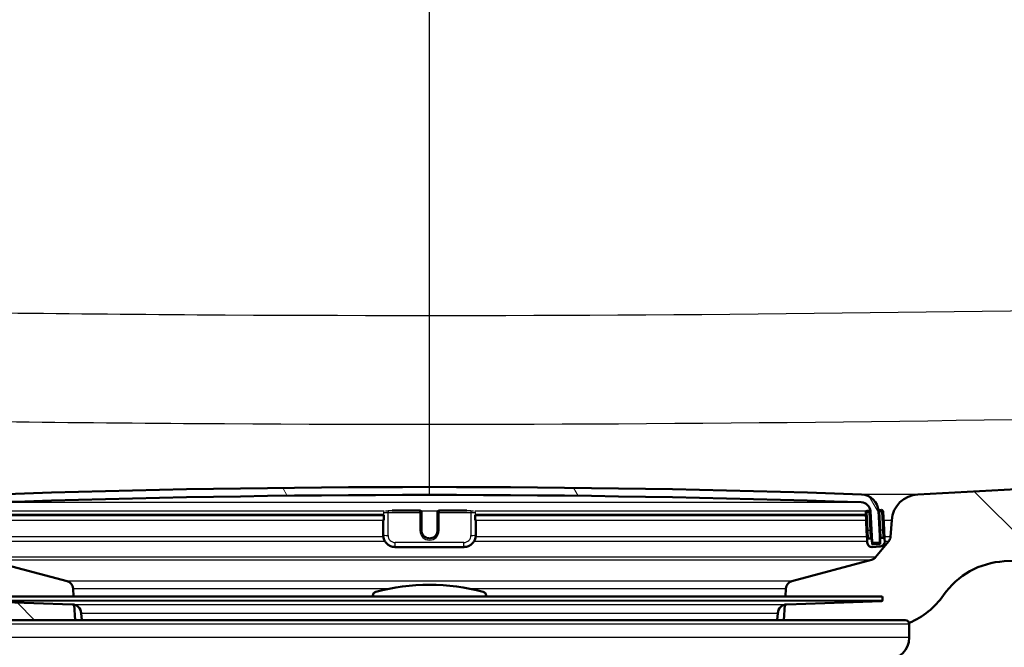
# Model space of a CAD drawing. Header units: millimetres. Extents: x 100 to 2000, y 93 to 2870.
# Tile 19 of 33: x 600 to 725, y 1550 to 1629. Entities that reach past the tile are written whole.
import ezdxf

# ---------------------------------------------------------------- set-up
doc = ezdxf.new("R2010")
doc.units = ezdxf.units.MM
doc.header["$LTSCALE"] = 10
for name, color, linetype, lineweight in [('Dimensions(ISO)', 7, 'Continuous', 25), ('Hatch', 7, 'Continuous', 9), ('Visible Edges(ISO)', 7, 'Continuous', 50), ('Visible Tangent Edges(ISO)', 7, 'Continuous', 25)]:
    doc.layers.add(name, color=color, linetype=linetype, lineweight=lineweight)
doc.styles.add('Text_3.5mm', font='arial.ttf', dxfattribs={"width": 0.899999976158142})
doc.dimstyles.new('KS-STANDARD', dxfattribs={"dimscale": 10, "dimtxt": 3.5, "dimasz": 2.5, "dimexe": 3.174999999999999, "dimexo": 0, "dimgap": 0.8, "dimtad": 1, "dimdec": 1, "dimrnd": 1e-08, "dimtxsty": 'Text_3.5mm', "dimcen": 0.09, "dimdle": 10, "dimclrd": 7, "dimclre": 7, "dimclrt": 7, "dimadec": 0, "dimazin": 2, "dimtfac": 0.7142857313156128, "dimtdec": 4, "dimtmove": 0, "dimatfit": 3, "dimfxl": 1, "dimtolj": 1, "dimlwd": 25, "dimlwe": 25, "dimarcsym": 0})
pattern_1 = [(135, (0, 0), (-22.45064030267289, -22.45064030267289), [])]

# ---------------------------------------------------------------- blocks, each defined once
blk = doc.blocks.new('*D7')
at = {"layer": 'Defpoints', "color": 0, "linetype": 'Continuous'}
for p in [(1000.6407523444, 1732.747173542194), (1083.83494740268, 1732.747173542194), (653.8787077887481, 1459.554999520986)]:
    blk.add_point(p, dxfattribs=at)
at = {"layer": 'Dimensions(ISO)', "color": 7, "linetype": 'Continuous', "lineweight": 25}
for p, q in [((1000.6407523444, 1732.747173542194), (1115.584947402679, 1732.747173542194)), ((1083.83494740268, 1484.554999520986), (1083.83494740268, 1707.747173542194)), ((653.8787077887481, 1459.554999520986), (1115.58494740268, 1459.554999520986))]:
    blk.add_line(p, q, dxfattribs=at)
at = {"layer": 'Dimensions(ISO)', "color": 7, "linetype": 'Continuous'}
for points in [[(1079.668280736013, 1707.747173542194), (1088.001614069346, 1707.747173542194), (1083.83494740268, 1732.747173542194)], [(1079.668280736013, 1484.554999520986), (1088.001614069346, 1484.554999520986), (1083.83494740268, 1459.554999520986)]]:
    blk.add_solid(points, dxfattribs=at)
at = {"layer": 'Dimensions(ISO)', "color": 7, "linetype": 'Continuous', "lineweight": 25, "insert": (1057.952955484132, 1575.238151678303), "char_height": 35, "attachment_point": 4, "rotation": 90, "style": 'Text_3.5mm'}
blk.add_mtext('\\A1;273', dxfattribs=at)
blk = doc.blocks.new('*D11')
at = {"layer": 'Defpoints', "color": 0, "linetype": 'Continuous'}
for p in [(652.0407523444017, 2055.028946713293), (400.6407523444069, 1762.747173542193), (652.0407523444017, 1568.909233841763)]:
    blk.add_point(p, dxfattribs=at)
at = {"layer": 'Dimensions(ISO)', "color": 7, "linetype": 'Continuous', "lineweight": 25}
for p, q in [((400.6407523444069, 1762.747173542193), (400.6407523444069, 2086.778946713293)), ((652.0407523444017, 1568.909233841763), (652.0407523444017, 2086.778946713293)), ((425.6407523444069, 2055.028946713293), (627.0407523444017, 2055.028946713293))]:
    blk.add_line(p, q, dxfattribs=at)
at = {"layer": 'Dimensions(ISO)', "color": 7, "linetype": 'Continuous'}
for points in [[(425.6407523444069, 2059.19561337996), (425.6407523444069, 2050.862280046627), (400.6407523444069, 2055.028946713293)], [(627.0407523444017, 2059.19561337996), (627.0407523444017, 2050.862280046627), (652.0407523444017, 2055.028946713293)]]:
    blk.add_solid(points, dxfattribs=at)
at = {"layer": 'Dimensions(ISO)', "color": 7, "linetype": 'Continuous', "lineweight": 25, "insert": (494.8143205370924, 2080.89900138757), "char_height": 35, "attachment_point": 4, "style": 'Text_3.5mm'}
blk.add_mtext('\\A1;251', dxfattribs=at)

msp = doc.modelspace()

# ---------------------------------------------------------------- hatches: boundary and pattern name
at = {"layer": 'Hatch'}
h = msp.add_hatch(dxfattribs=at)
h.set_pattern_fill('ANSI31', color=256, scale=254, angle=90, style=0)
h.set_pattern_definition(pattern_1)
edge = h.paths.add_edge_path()
edge.add_line((592.0407523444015, 1553.054999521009), (607.3704842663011, 1553.054999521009))
edge.add_line((607.3704842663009, 1553.054999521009), (607.2346837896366, 1554.997036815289))
edge.add_ellipse((606.9363978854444, 1553.834700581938), major_axis=(1.199268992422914, -0.0418793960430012), ratio=1, start_angle=77.60699785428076, end_angle=90.00000000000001)
edge.add_line((606.9782772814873, 1555.033969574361), (595.0197517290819, 1555.451570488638))
edge.add_ellipse((595.0232416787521, 1555.55150957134), major_axis=(-0.0999390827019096, 0.0034899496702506), ratio=1, start_angle=0, end_angle=90.00000000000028, ccw=False)
edge.add_line((594.9233025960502, 1555.55499952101), (594.9372623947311, 1555.954755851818))
edge.add_ellipse((595.0372014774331, 1555.951265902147), major_axis=(0.0034899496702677, 0.099939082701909), ratio=1, start_angle=2.000000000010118, end_angle=90, ccw=False)
edge.add_line((595.0372014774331, 1556.051265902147), (607.1609649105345, 1556.051265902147))
edge.add_line((607.1609649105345, 1556.051265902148), (607.090509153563, 1557.05883016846))
edge.add_ellipse((606.0929451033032, 1556.989073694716), major_axis=(-0.0697564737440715, 0.9975640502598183), ratio=1, start_angle=270, end_angle=341.0000000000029)
edge.add_line((606.3517641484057, 1557.954999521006), (596.3062503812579, 1560.646686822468))
edge.add_ellipse((596.5650694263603, 1561.612612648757), major_axis=(-0.9659258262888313, 0.258819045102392), ratio=1, start_angle=54.49999999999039, end_angle=90, ccw=False)
edge.add_line((595.7934448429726, 1560.97653442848), (594.1293007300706, 1562.99530266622))
edge.add_ellipse((594.9009253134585, 1563.631380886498), major_axis=(-0.6360782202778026, 0.7716245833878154), ratio=1, start_angle=54.50000000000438, end_angle=89.99999999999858, ccw=False)
edge.add_line((593.9033612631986, 1563.561624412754), (593.7567559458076, 1565.658178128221))
edge.add_ellipse((590.2652817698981, 1565.414030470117), major_axis=(-0.244147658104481, 3.491474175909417), ratio=1, start_angle=270, end_angle=352.9999999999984)
edge.add_line((590.4484576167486, 1568.909233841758), (565.9738150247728, 1570.191895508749))
edge.add_spline(control_points=[(565.9738150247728, 1570.191895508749), (564.3416157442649, 1570.277435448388), (562.7343163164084, 1570.629176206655), (559.6968412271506, 1571.837195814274), (558.2869852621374, 1572.685393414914), (555.5538675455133, 1575.009481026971), (554.3272492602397, 1576.553318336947), (552.5348314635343, 1580.024276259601), (551.9861684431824, 1581.918212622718), (551.8159338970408, 1583.864002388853)], knot_values=[-2.152596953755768, -2.152596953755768, -2.152596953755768, -2.152596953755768, -1.662265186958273, -1.662265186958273, -1.17193342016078, -1.17193342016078, -0.585966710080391, -0.585966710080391, 0, 0, 0, 0], degree=3, periodic=0)
edge.add_line((551.8159338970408, 1583.864002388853), (536.6009879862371, 1757.771629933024))
edge.add_ellipse((535.1066959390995, 1757.640896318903), major_axis=(-0.1307336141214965, 1.494292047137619), ratio=1, start_angle=269.9999999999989, end_angle=354.5000000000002)
edge.add_line((535.119785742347, 1759.140839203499), (526.6357881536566, 1759.214877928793))
edge.add_line((526.6357881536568, 1759.214877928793), (517.6826290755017, 1759.293010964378))
edge.add_line((517.6826290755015, 1759.293010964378), (517.6259065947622, 1752.79325846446))
edge.add_line((517.6259065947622, 1752.79325846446), (519.3402416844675, 1752.778297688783))
edge.add_ellipse((519.3315151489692, 1751.778335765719), major_axis=(0.999961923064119, -0.0087265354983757), ratio=1, start_angle=10, end_angle=90, ccw=False)
edge.add_line((520.3178007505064, 1751.94338337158), (520.5290480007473, 1750.681019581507))
edge.add_ellipse((521.0221908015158, 1750.763543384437), major_axis=(0.0825238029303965, -0.4931428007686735), ratio=1, start_angle=269.9999999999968, end_angle=349.9999999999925)
edge.add_line((521.0178275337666, 1750.263562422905), (527.1553899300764, 1750.210000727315))
edge.add_ellipse((527.1161205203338, 1745.710172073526), major_axis=(4.499828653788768, -0.0392694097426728), ratio=1, start_angle=5.4999999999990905, end_angle=90, ccw=False)
edge.add_line((531.5989966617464, 1746.10237291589), (546.178565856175, 1579.457134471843))
edge.add_spline(control_points=[(546.178565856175, 1579.457134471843), (546.3685002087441, 1577.286174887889), (546.9119941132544, 1575.160781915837), (548.6630475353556, 1571.169494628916), (549.8588930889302, 1569.330300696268), (553.082968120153, 1565.796509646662), (555.1972417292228, 1564.233853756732), (559.9057723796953, 1562.00693213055), (562.4550133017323, 1561.36395697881), (565.055740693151, 1561.227658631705)], knot_values=[-2.870129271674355, -2.870129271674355, -2.870129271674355, -2.870129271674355, -2.216353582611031, -2.216353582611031, -1.562577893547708, -1.562577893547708, -0.7812889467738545, -0.7812889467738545, 0, 0, 0, 0], degree=3, periodic=0)
edge.add_line((565.055740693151, 1561.227658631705), (579.5566584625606, 1560.467697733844))
edge.add_ellipse((579.0332989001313, 1550.481402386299), major_axis=(9.986295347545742, -0.5233595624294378), ratio=1, start_angle=37.86021752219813, end_angle=90, ccw=False)
edge.add_ellipse((595.4442776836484, 1561.9129278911), major_axis=(5.715762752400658, -8.205489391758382), ratio=1, start_angle=270, end_angle=302.2923472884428)
edge.add_ellipse((592.0407523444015, 1552.554999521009), major_axis=(0.1425082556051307, 0.4792613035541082), ratio=1, start_angle=16.55983554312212, end_angle=89.99999999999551, ccw=False)
edge = h.paths.add_edge_path()
edge.add_line((477.6376539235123, 1759.642478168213), (469.1536563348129, 1759.716516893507))
edge.add_ellipse((469.179835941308, 1762.716402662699), major_axis=(-2.999885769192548, 0.0261796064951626), ratio=1, start_angle=5.500000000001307, end_angle=90, ccw=False)
edge.add_line((466.1912518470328, 1762.454935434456), (465.7605476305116, 1767.377907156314))
edge.add_ellipse((464.2662555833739, 1767.247173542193), major_axis=(-0.1307336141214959, 1.494292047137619), ratio=1, start_angle=270.0000000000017, end_angle=354.9999999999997)
edge.add_line((464.2662555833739, 1768.747173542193), (447.459085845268, 1768.747173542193))
edge.add_ellipse((447.4590858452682, 1767.247173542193), major_axis=(-1.500000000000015, -3.55e-14), ratio=1, start_angle=270, end_angle=355.9999999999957)
edge.add_line((445.9627397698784, 1767.351808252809), (445.6407523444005, 1762.747173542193))
edge.add_line((445.6407523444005, 1762.747173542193), (451.6407523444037, 1762.747173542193))
edge.add_line((451.6407523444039, 1762.747173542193), (452.4897523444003, 1762.747173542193))
edge.add_ellipse((452.4897523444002, 1761.747173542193), major_axis=(1.000000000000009, 0), ratio=1, start_angle=0, end_angle=90, ccw=False)
edge.add_line((453.4897523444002, 1761.747173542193), (453.4897523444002, 1758.761465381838))
edge.add_ellipse((451.182548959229, 1756.843963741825), major_axis=(1.917501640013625, -2.30720338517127), ratio=1, start_angle=65.2702513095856, end_angle=90, ccw=False)
edge.add_line((454.0803264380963, 1757.620420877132), (457.4698045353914, 1744.970716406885))
edge.add_ellipse((460.3675820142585, 1745.747173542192), major_axis=(0.7764571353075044, -2.897777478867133), ratio=1, start_angle=269.9999999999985, end_angle=345.0000000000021)
edge.add_line((460.3675820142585, 1742.747173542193), (462.5138133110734, 1742.747173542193))
edge.add_ellipse((462.5138133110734, 1745.747173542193), major_axis=(3.000000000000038, 3.54e-14), ratio=1, start_angle=270, end_angle=345.7615499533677)
edge.add_line((465.4216548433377, 1745.009299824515), (466.1025618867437, 1747.692644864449))
edge.add_ellipse((469.9796839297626, 1746.70881324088), major_axis=(0.9838316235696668, 3.877122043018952), ratio=1, start_angle=13.738450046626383, end_angle=89.99999999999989, ccw=False)
edge.add_line((470.0145900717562, 1750.708660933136), (483.0985369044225, 1750.594479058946))
edge.add_ellipse((483.1029001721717, 1751.094460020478), major_axis=(0.4999809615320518, -0.0043632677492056), ratio=1, start_angle=269.9999999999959, end_angle=350.0000000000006)
edge.add_line((483.5945276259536, 1751.003342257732), (483.8277739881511, 1752.261827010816))
edge.add_ellipse((484.8110288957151, 1752.079591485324), major_axis=(0.1822355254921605, 0.9832549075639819), ratio=1, start_angle=10.000000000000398, end_angle=90, ccw=False)
edge.add_line((484.8197554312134, 1753.079553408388), (486.534090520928, 1753.064592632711))
edge.add_line((486.5340905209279, 1753.064592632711), (486.5908130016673, 1759.564345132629))
edge.add_line((486.5908130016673, 1759.564345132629), (477.6376539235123, 1759.642478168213))
edge = h.paths.add_edge_path()
edge.add_line((707.1794156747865, 1553.054999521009), (712.0407523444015, 1553.054999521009))
edge.add_ellipse((712.0407523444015, 1552.554999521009), major_axis=(0.5000000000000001, 0), ratio=1, start_angle=16.55983554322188, end_angle=89.99999999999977, ccw=False)
edge.add_ellipse((708.6372270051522, 1561.9129278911), major_axis=(9.215420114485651, 3.882786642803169), ratio=1, start_angle=270, end_angle=302.2923472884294)
edge.add_ellipse((725.0482057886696, 1550.481402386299), major_axis=(5.715762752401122, 8.205489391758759), ratio=1, start_angle=37.860217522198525, end_angle=90, ccw=False)
edge.add_line((724.5248462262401, 1560.467697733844), (906.9959217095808, 1570.030601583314))
edge.add_spline(control_points=[(906.9959217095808, 1570.030601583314), (909.1721874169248, 1570.144654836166), (911.3152533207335, 1570.613642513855), (915.3652201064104, 1572.224335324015), (917.2450280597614, 1573.355265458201), (920.8891850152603, 1576.454048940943), (922.5246760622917, 1578.512498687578), (924.9145664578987, 1583.140442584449), (925.6461171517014, 1585.665691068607), (925.873096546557, 1588.260077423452)], knot_values=[-2.87012927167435, -2.87012927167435, -2.87012927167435, -2.87012927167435, -2.216353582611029, -2.216353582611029, -1.562577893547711, -1.562577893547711, -0.7812889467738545, -0.7812889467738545, 0, 0, 0, 0], degree=3, periodic=0)
edge.add_line((925.873096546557, 1588.260077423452), (936.9858006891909, 1715.278866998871))
edge.add_ellipse((1036.605270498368, 1706.563292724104), major_axis=(8.71557427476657, 99.61946980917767), ratio=0.9999999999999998, start_angle=77.0000000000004, end_angle=90, ccw=False)
edge.add_line((941.4996188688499, 1737.4649921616), (943.0540657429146, 1742.249087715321))
edge.add_ellipse((924.0329354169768, 1748.429427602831), major_axis=(19.02113032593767, -6.180339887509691), ratio=1, start_angle=0, end_angle=2.999999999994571)
edge.add_line((943.3514519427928, 1743.25304670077), (947.2011782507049, 1757.620420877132))
edge.add_ellipse((950.098955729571, 1756.843963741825), major_axis=(0.7764571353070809, 2.897777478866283), ratio=1, start_angle=65.27025130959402, end_angle=90.00000000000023, ccw=False)
edge.add_line((947.7917523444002, 1758.761465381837), (947.7917523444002, 1761.747173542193))
edge.add_ellipse((948.7917523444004, 1761.747173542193), major_axis=(4.56e-14, 1.000000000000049), ratio=1, start_angle=4.604316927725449e-12, end_angle=89.99999999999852, ccw=False)
edge.add_line((948.7917523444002, 1762.747173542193), (949.6407523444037, 1762.747173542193))
edge.add_line((949.6407523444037, 1762.747173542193), (955.6407523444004, 1762.747173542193))
edge.add_line((955.6407523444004, 1762.747173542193), (955.3187649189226, 1767.351808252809))
edge.add_ellipse((953.8224188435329, 1767.247173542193), major_axis=(-0.1046347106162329, 1.49634607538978), ratio=1, start_angle=269.9999999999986, end_angle=355.999999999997)
edge.add_line((953.8224188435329, 1768.747173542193), (937.0152491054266, 1768.747173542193))
edge.add_ellipse((937.0152491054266, 1767.247173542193), major_axis=(-1.499999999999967, 3.56e-14), ratio=1, start_angle=270, end_angle=355.0000000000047)
edge.add_line((935.5209570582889, 1767.377907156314), (920.2357285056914, 1592.666945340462))
edge.add_spline(control_points=[(920.2357285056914, 1592.666945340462), (920.0932777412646, 1591.038725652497), (919.6856573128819, 1589.444680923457), (918.3723672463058, 1586.451215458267), (917.475483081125, 1585.071820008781), (915.0574268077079, 1582.421476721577), (913.4717216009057, 1581.249484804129), (909.9403236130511, 1579.579293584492), (908.0283929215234, 1579.097062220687), (906.0778473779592, 1578.994838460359)], knot_values=[-2.152596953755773, -2.152596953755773, -2.152596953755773, -2.152596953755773, -1.662265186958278, -1.662265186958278, -1.171933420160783, -1.171933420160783, -0.5859667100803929, -0.5859667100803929, 0, 0, 0, 0], degree=3, periodic=0)
edge.add_line((906.0778473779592, 1578.994838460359), (713.6330470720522, 1568.909233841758))
edge.add_ellipse((713.8162229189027, 1565.414030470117), major_axis=(-3.495203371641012, -0.1831758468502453), ratio=1, start_angle=270.0000000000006, end_angle=353.0000000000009)
edge.add_line((710.3247487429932, 1565.658178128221), (710.1781434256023, 1563.561624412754))
edge.add_ellipse((709.1805793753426, 1563.631380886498), major_axis=(-0.069756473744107, -0.9975640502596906), ratio=1, start_angle=54.49999999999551, end_angle=90, ccw=False)
edge.add_line((709.9522039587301, 1562.99530266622), (708.288059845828, 1560.97653442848))
edge.add_ellipse((707.5164352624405, 1561.612612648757), major_axis=(-0.6360782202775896, -0.7716245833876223), ratio=1, start_angle=54.49999999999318, end_angle=89.99999999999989, ccw=False)
edge.add_line((707.7752543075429, 1560.646686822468), (697.7297405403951, 1557.954999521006))
edge.add_ellipse((697.9885595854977, 1556.989073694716), major_axis=(-0.9659258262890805, -0.2588190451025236), ratio=1, start_angle=270.0000000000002, end_angle=341.0000000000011)
edge.add_line((696.9909955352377, 1557.05883016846), (696.9205397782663, 1556.051265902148))
edge.add_line((696.9205397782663, 1556.051265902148), (709.0443032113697, 1556.051265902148))
edge.add_ellipse((709.0443032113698, 1555.951265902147), major_axis=(0.1, 0), ratio=1, start_angle=2.000000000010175, end_angle=90, ccw=False)
edge.add_line((709.1442422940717, 1555.954755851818), (709.1582020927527, 1555.55499952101))
edge.add_ellipse((709.058263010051, 1555.55150957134), major_axis=(0.0034899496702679, -0.099939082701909), ratio=1, start_angle=0, end_angle=90, ccw=False)
edge.add_line((709.061752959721, 1555.451570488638), (697.1032274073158, 1555.033969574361))
edge.add_ellipse((697.1451068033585, 1553.834700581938), major_axis=(1.162336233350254, 0.2982859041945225), ratio=1, start_angle=77.60699785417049, end_angle=90.0000000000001)
edge.add_line((696.8468208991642, 1554.997036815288), (696.7110204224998, 1553.054999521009))
edge.add_line((696.7110204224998, 1553.054999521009), (707.1794156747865, 1553.054999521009))
h = msp.add_hatch(dxfattribs=at)
h.set_pattern_fill('ANSI31', color=256, scale=254, angle=75, style=0)
h.set_pattern_definition([(120, (0, 0), (-27.49630657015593, -15.875), [])])
edge = h.paths.add_edge_path()
edge.add_ellipse((595.3316535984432, 1562.938536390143), major_axis=(-0.0052335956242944, -0.0998629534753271), ratio=1, start_angle=270.0000000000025, end_angle=296.589049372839)
edge.add_ellipse((595.3316535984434, 1562.938536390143), major_axis=(0.0400173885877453, -0.0916439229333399), ratio=1, start_angle=270.0000000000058, end_angle=333.4109506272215)
edge.add_line((595.3264200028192, 1562.838673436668), (596.1253236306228, 1562.796804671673))
edge.add_ellipse((596.1305572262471, 1562.89666762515), major_axis=(0.0998629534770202, -0.0052335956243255), ratio=1, start_angle=269.9999999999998, end_angle=272.9999999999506)
edge.add_ellipse((596.1305572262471, 1562.896667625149), major_axis=(0.1000000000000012, 0), ratio=1, start_angle=270, end_angle=357.0000000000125)
edge.add_line((596.2304201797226, 1562.891434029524), (596.4338611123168, 1566.773318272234))
edge.add_ellipse((597.6322165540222, 1566.710515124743), major_axis=(0.0628031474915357, 1.198355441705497), ratio=1, start_angle=4.955554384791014, end_angle=89.99999999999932, ccw=False)
edge.add_ellipse((652.0407523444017, -26.7858895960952), major_axis=(1594.695705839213, 54.4494848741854), ratio=1, start_angle=86.0888912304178, end_angle=90, ccw=False)
edge.add_ellipse((706.4492881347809, 1566.710515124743), major_axis=(1.199301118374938, -0.0409490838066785), ratio=1, start_angle=4.955554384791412, end_angle=89.99999999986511, ccw=False)
edge.add_line((707.6476435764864, 1566.773318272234), (707.8510845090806, 1562.891434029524))
edge.add_ellipse((707.950947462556, 1562.896667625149), major_axis=(0.0052335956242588, -0.0998629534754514), ratio=1, start_angle=269.9999999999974, end_angle=357.0000000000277)
edge.add_ellipse((707.950947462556, 1562.896667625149), major_axis=(0.1000000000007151, 2.66e-14), ratio=1, start_angle=269.9999999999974, end_angle=272.9999999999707)
edge.add_line((707.9561810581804, 1562.796804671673), (708.755084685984, 1562.838673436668))
edge.add_ellipse((708.7498510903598, 1562.938536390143), major_axis=(0.0998629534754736, 0.0052335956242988), ratio=1, start_angle=269.9999999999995, end_angle=332.7180519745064)
edge.add_ellipse((708.7498510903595, 1562.938536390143), major_axis=(0.0911532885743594, -0.0411227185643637), ratio=0.9999999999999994, start_angle=8.3967e-12, end_angle=27.28194802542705)
edge.add_line((708.8497140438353, 1562.943769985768), (708.8315946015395, 1563.289509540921))
edge.add_line((708.8315946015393, 1563.289509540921), (708.6462731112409, 1566.825654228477))
edge.add_ellipse((706.4492881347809, 1566.710515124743), major_axis=(-0.1151391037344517, 2.196984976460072), ratio=1, start_angle=269.9999999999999, end_angle=355.044445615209)
edge.add_ellipse((652.0407523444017, -26.78588959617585), major_axis=(-1595.695123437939, 54.48360911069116), ratio=1, start_angle=270, end_angle=273.9111087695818)
edge.add_ellipse((597.6322165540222, 1566.710515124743), major_axis=(-2.198718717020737, -0.0750733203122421), ratio=1, start_angle=269.9999999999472, end_angle=355.044445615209)
edge.add_line((595.4352315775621, 1566.825654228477), (595.2503736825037, 1563.29835546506))
edge.add_line((595.2503736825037, 1563.29835546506), (595.2317906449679, 1562.943769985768))
h = msp.add_hatch(dxfattribs=at)
h.set_pattern_fill('ANSI31', color=256, scale=254, angle=-15, style=0)
h.set_pattern_definition([(30, (0, 0), (-15.875, 27.49630657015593), [])])
edge = h.paths.add_edge_path()
edge.add_ellipse((707.6255727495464, 1563.160443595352), major_axis=(-0.0104671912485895, 0.1997259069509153), ratio=1, start_angle=269.9999999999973, end_angle=359.9999999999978)
edge.add_line((707.6151055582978, 1563.360169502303), (707.4153796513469, 1563.349702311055))
edge.add_ellipse((707.4258468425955, 1563.149976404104), major_axis=(-0.1997259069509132, -0.0104671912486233), ratio=1, start_angle=269.9999999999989, end_angle=359.9999999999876)
edge.add_line((707.2261209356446, 1563.139509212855), (707.2418217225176, 1562.839920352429))
edge.add_ellipse((707.8409994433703, 1562.871321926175), major_axis=(0.0314015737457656, -0.5991777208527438), ratio=1, start_angle=270.0000000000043, end_angle=360.000000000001)
edge.add_line((707.872401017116, 1562.272144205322), (708.8710305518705, 1562.324480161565))
edge.add_ellipse((708.8396289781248, 1562.923657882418), major_axis=(0.5991777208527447, 0.0314015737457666), ratio=1, start_angle=269.9999999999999, end_angle=360.0000000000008)
edge.add_line((709.4388066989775, 1562.955059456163), (709.4231059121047, 1563.25464831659))
edge.add_ellipse((709.2233800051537, 1563.244181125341), major_axis=(-0.0104671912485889, 0.1997259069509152), ratio=1, start_angle=270.0000000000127, end_angle=359.9999999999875)
edge.add_line((709.2129128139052, 1563.443907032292), (709.0131869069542, 1563.433439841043))
edge.add_ellipse((709.0236540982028, 1563.233713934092), major_axis=(-0.1997259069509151, -0.0104671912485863), ratio=1, start_angle=270.0000000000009, end_angle=340.8007799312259)
edge.add_ellipse((709.0236540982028, 1563.233713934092), major_axis=(-0.0557956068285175, -0.1920594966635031), ratio=1, start_angle=270.0000000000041, end_angle=289.1992200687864)
edge.add_line((708.8239281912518, 1563.223246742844), (708.8410043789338, 1562.897413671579))
edge.add_line((708.8410043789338, 1562.897413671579), (708.8553297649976, 1562.624069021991))
edge.add_line((708.8553297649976, 1562.624069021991), (707.856700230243, 1562.571733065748))
edge.add_line((707.856700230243, 1562.571733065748), (707.8252986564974, 1563.170910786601))
h = msp.add_hatch(dxfattribs=at)
h.set_pattern_fill('ANSI31', color=256, scale=254, angle=90, style=0)
h.set_pattern_definition(pattern_1)
edge = h.paths.add_edge_path()
edge.add_line((659.1907523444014, 1556.051265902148), (659.1907523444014, 1556.139134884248))
edge.add_ellipse((658.6907523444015, 1556.139134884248), major_axis=(2.23e-14, 0.5000000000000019), ratio=1, start_angle=269.9999999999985, end_angle=344.8833943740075)
edge.add_ellipse((652.0407523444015, 1531.521509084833), major_axis=(-25.10032434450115, 6.780392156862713), ratio=1, start_angle=270, end_angle=300.2332112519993)
edge.add_ellipse((645.3907523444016, 1556.139134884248), major_axis=(-0.4826985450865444, -0.130392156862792), ratio=1, start_angle=270.0000000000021, end_angle=344.8833943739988)
edge.add_line((644.8907523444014, 1556.139134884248), (644.8907523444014, 1556.051265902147))
edge.add_line((644.8907523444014, 1556.051265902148), (659.1907523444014, 1556.051265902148))

# ---------------------------------------------------------------- linework, layer by layer
at = {"layer": 'Visible Edges(ISO)'}
for p, q in [((906.0778473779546, 1578.994838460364), (713.6330470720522, 1568.909233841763)), ((724.5248462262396, 1560.46769773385), (906.9959217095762, 1570.03060158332)), ((709.0297369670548, 1566.939110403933), (708.8300110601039, 1566.928643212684)), ((597.0200434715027, 1566.29187099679), (646.2636996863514, 1566.29187099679)), ((646.210109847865, 1565.71982057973), (646.210109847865, 1565.667484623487)), ((646.210109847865, 1565.667484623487), (646.210109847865, 1563.770088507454)), ((646.2636996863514, 1565.657017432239), (646.2636996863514, 1566.292053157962)), ((647.3516762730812, 1566.855646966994), (650.8407523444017, 1566.855646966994)), ((651.0407523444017, 1566.645179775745), (651.0407523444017, 1566.655646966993)), ((651.0407523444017, 1564.348331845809), (651.0407523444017, 1566.645179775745)), ((653.0407523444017, 1566.655646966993), (653.0407523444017, 1566.645179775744)), ((653.0407523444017, 1566.645179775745), (653.0407523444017, 1564.348331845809)), ((653.2407523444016, 1566.855646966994), (656.729828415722, 1566.855646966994)), ((657.8178050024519, 1566.292053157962), (657.8178050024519, 1565.657017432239)), ((657.8178050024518, 1566.29187099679), (707.0609126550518, 1566.29187099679)), ((657.8713948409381, 1565.667484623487), (657.8713948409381, 1565.71982057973)), ((657.8713948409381, 1563.770088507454), (657.8713948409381, 1565.667484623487)), ((707.0429450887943, 1566.634712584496), (707.1633177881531, 1564.337864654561)), ((707.4319297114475, 1566.855372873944), (707.2322038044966, 1566.844905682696)), ((707.6476435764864, 1566.773318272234), (707.8510845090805, 1562.891434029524)), ((708.8497140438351, 1562.943769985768), (708.6462731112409, 1566.825654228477)), ((709.3603027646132, 1564.453003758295), (709.2399300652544, 1566.74985168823)), ((709.4231059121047, 1563.25464831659), (709.3603027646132, 1564.453003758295)), ((710.324748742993, 1565.658178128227), (710.1781434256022, 1563.56162441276)), ((707.1633177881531, 1564.33786465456), (707.2261209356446, 1563.139509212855)), ((707.6151055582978, 1563.360169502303), (707.4153796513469, 1563.349702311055)), ((707.8252986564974, 1563.170910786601), (707.7857822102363, 1563.924929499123)), ((708.8239281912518, 1563.223246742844), (708.8553297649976, 1562.624069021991)), ((709.2129128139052, 1563.443907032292), (709.0131869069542, 1563.433439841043)), ((709.4388066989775, 1562.955059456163), (709.4231059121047, 1563.25464831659)), ((656.3713948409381, 1562.271321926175), (647.7101098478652, 1562.271321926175)), ((707.2261209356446, 1563.139509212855), (707.2418217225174, 1562.839920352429)), ((707.8567002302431, 1562.571733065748), (707.8252986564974, 1563.170910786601)), ((707.8449119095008, 1562.796667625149), (707.950947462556, 1562.796667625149)), ((708.8553297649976, 1562.624069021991), (707.8567002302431, 1562.571733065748)), ((707.872401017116, 1562.272144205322), (708.8710305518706, 1562.324480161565)), ((707.9561810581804, 1562.796804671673), (708.755084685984, 1562.838673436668)), ((709.9522039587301, 1562.995302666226), (708.288059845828, 1560.976534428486)), ((606.3517641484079, 1557.954999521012), (596.3062503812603, 1560.646686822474)), ((707.7752543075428, 1560.646686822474), (697.7297405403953, 1557.954999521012)), ((607.1609649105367, 1556.051265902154), (607.0905091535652, 1557.058830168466)), ((696.9909955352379, 1557.058830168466), (696.9205397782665, 1556.051265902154)), ((709.04430321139, 1556.051265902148), (595.037201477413, 1556.051265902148)), ((644.8907523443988, 1556.139134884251), (644.8907523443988, 1556.051265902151)), ((659.190752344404, 1556.051265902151), (659.190752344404, 1556.139134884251)), ((709.144242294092, 1555.954755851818), (709.1582020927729, 1555.55499952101)), ((606.9782772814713, 1555.033969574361), (595.0197517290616, 1555.451570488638)), ((607.3704842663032, 1553.054999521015), (607.2346837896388, 1554.997036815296)), ((696.8468208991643, 1554.997036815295), (696.7110204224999, 1553.054999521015)), ((697.1032274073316, 1555.033969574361), (709.0617529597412, 1555.451570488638)), ((608.2091966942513, 1553.054999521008), (608.1318315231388, 1553.939287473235)), ((695.8723079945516, 1553.054999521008), (695.9496731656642, 1553.939287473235)), ((592.0407523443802, 1553.054999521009), (707.179415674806, 1553.054999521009)), ((707.1794156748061, 1553.054999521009), (712.0407523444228, 1553.054999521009)), ((712.5407523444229, 1550.854999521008), (712.5407523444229, 1552.554999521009))]:
    msp.add_line(p, q, dxfattribs=at)
for centre, radius, start, end in [((652.0407523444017, -26.78588959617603), 1596.625000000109, 88.04444561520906, 91.95555438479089), ((652.0407523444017, -26.78588959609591), 1595.625000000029, 88.04444561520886, 91.95555438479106), ((706.4492881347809, 1566.710515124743), 2.200000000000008, 3.000000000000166, 88.0444456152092), ((713.8162229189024, 1565.414030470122), 3.499999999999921, 92.99999999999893, 176.0000000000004), ((706.4492881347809, 1566.710515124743), 1.199999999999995, 3.000000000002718, 88.04444561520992), ((708.8404782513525, 1566.728917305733), 0.1999999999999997, 93.0000000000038, 163.8007799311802), ((709.0402041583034, 1566.739384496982), 0.2, 2.99999999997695, 92.99999999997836), ((650.8407523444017, 1566.655646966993), 0.2, 0, 90), ((653.2407523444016, 1566.655646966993), 0.2, 90, 180), ((707.2426709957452, 1566.645179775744), 0.2, 93.0000000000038, 182.9999999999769), ((707.4423969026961, 1566.655646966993), 0.2000000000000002, 10.70774529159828, 93.00000000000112), ((707.4258468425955, 1563.149976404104), 0.2000000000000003, 93.0000000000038, 183.0000000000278), ((707.6255727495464, 1563.160443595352), 0.2000000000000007, 2.99999999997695, 92.99999999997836), ((709.0236540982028, 1563.233713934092), 0.2000000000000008, 93.0000000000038, 182.9999999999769), ((709.2233800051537, 1563.244181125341), 0.2000000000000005, 2.99999999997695, 92.99999999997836), ((709.1805793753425, 1563.631380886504), 0.9999999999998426, 320.4999999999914, 355.9999999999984), ((707.8409994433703, 1562.871321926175), 0.6, 182.9999999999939, 272.9999999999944), ((707.950947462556, 1562.896667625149), 0.1000000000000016, 182.9999999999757, 272.9999999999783), ((708.7498510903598, 1562.938536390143), 0.1000000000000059, 272.9999999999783, 2.999999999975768), ((708.8396289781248, 1562.923657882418), 0.5999999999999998, 273.0000000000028, 2.999999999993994), ((707.5164352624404, 1561.612612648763), 0.9999999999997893, 284.9999999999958, 320.5000000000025), ((725.048205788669, 1550.481402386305), 9.999999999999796, 93.00000000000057, 145.1397824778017), ((606.0929451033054, 1556.989073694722), 0.9999999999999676, 4.000000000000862, 75.00000000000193), ((652.0407523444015, 1531.521509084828), 26.00000000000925, 74.88339437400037, 105.1166056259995), ((697.9885595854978, 1556.989073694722), 0.9999999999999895, 104.999999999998, 175.9999999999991), ((645.3907523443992, 1556.139134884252), 0.5000000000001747, 105.1166056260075, 180), ((658.6907523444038, 1556.139134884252), 0.500000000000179, 0, 74.88339437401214), ((709.04430321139, 1555.951265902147), 0.1000000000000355, 1.999999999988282, 90), ((708.6372270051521, 1561.912927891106), 9.999999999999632, 292.8474351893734, 325.1397824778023), ((606.9363978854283, 1553.834700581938), 1.200000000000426, 5.000000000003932, 87.99999999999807), ((697.1451068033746, 1553.834700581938), 1.200000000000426, 91.99999999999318, 174.9999999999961), ((709.058263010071, 1555.55150957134), 0.1000000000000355, 271.9999999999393, 1.999999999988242), ((712.0407523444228, 1552.554999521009), 0.5000000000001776, 0, 90), ((709.740752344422, 1550.854999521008), 2.800000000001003, 270, 0)]:
    msp.add_arc(centre, radius, start, end, dxfattribs=at)
for centre, major_axis, ratio, start_param, end_param in [((646.8101098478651, 1565.71982057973), (-0.5999999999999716, 3e-16), 0.0523359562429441, 5.857324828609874, 6.283185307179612), ((646.8101098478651, 1565.667484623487), (-0.5999999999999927, 4e-16), 0.0523359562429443, 1.4799e-12, 0.5235987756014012), ((657.2713948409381, 1565.667484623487), (0.5999999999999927, -3e-16), 0.0523359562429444, 5.759586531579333, 6.283185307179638), ((657.2713948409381, 1565.71982057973), (0.6000000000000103, -2e-16), 0.0523359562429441, 0, 0.4258604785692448), ((646.4636996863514, 1565.657017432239), (-0.2000000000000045, 1e-16), 0.0523359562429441, 0, 0.5235987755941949), ((657.617805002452, 1565.657017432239), (0.2000000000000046, -3e-16), 0.0523359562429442, 5.759586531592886, 6.283185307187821)]:
    msp.add_ellipse(centre, major_axis=major_axis, ratio=ratio, start_param=start_param, end_param=end_param, dxfattribs=at)
for points, knots in [([(647.7101098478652, 1562.271321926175), (647.5531163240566, 1562.271321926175), (647.3961473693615, 1562.29614736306), (647.0974811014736, 1562.393056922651), (646.9558311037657, 1562.465126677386), (646.7016659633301, 1562.649535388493), (646.5891923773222, 1562.761846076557), (646.4044366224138, 1563.015792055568), (646.3321858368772, 1563.157386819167), (646.2350139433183, 1563.456041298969), (646.210109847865, 1563.613051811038), (646.210109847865, 1563.770088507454)], [1.570796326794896, 1.570796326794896, 1.570796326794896, 1.570796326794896, 1.884955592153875, 1.884955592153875, 2.199114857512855, 2.199114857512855, 2.513274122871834, 2.513274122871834, 2.827433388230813, 2.827433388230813, 3.141592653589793, 3.141592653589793, 3.141592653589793, 3.141592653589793]), ([(651.0407523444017, 1564.358799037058), (651.0407523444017, 1564.252272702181), (651.0579740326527, 1564.145764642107), (651.1251258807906, 1563.943536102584), (651.1750408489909, 1563.847849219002), (651.3025114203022, 1563.677001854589), (651.3800366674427, 1563.601864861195), (651.5548443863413, 1563.479753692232), (651.6520890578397, 1563.432790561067), (651.856455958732, 1563.371786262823), (651.963539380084, 1563.357746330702), (652.1767213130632, 1563.364002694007), (652.2827823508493, 1563.384294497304), (652.4831705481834, 1563.457157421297), (652.5774609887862, 1563.509719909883), (652.7447460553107, 1563.641809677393), (652.8177049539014, 1563.721322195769), (652.9349085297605, 1563.899267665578), (652.9791224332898, 1563.997676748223), (653.0292775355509, 1564.184656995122), (653.0407523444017, 1564.271724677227), (653.0407523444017, 1564.358799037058)], [3.141592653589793, 3.141592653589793, 3.141592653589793, 3.141592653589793, 3.461786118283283, 3.461786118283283, 3.781940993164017, 3.781940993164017, 4.101995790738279, 4.101995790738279, 4.421929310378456, 4.421929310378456, 4.741768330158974, 4.741768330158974, 5.061576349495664, 5.061576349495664, 5.381428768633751, 5.381428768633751, 5.701383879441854, 5.701383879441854, 6.021459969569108, 6.021459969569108, 6.283185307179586, 6.283185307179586, 6.283185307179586, 6.283185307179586]), ([(657.8713948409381, 1563.770088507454), (657.8713948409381, 1563.613051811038), (657.846490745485, 1563.456041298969), (657.7493188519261, 1563.157386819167), (657.6770680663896, 1563.015792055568), (657.4923123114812, 1562.761846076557), (657.3798387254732, 1562.649535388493), (657.1256735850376, 1562.465126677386), (656.9840235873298, 1562.393056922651), (656.6853573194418, 1562.29614736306), (656.5283883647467, 1562.271321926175), (656.3713948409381, 1562.271321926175)], [0, 0, 0, 0, 0.3141592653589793, 0.3141592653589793, 0.6283185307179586, 0.6283185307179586, 0.9424777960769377, 0.9424777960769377, 1.256637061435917, 1.256637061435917, 1.570796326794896, 1.570796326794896, 1.570796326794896, 1.570796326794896])]:
    msp.add_open_spline(points, degree=3, knots=knots, dxfattribs=at)
at = {"layer": 'Visible Tangent Edges(ISO)'}
for p, q in [((713.6330470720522, 1568.909233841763), (706.5243614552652, 1568.909233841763)), ((597.5912674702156, 1567.909816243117), (706.4902372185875, 1567.909816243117)), ((708.8404782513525, 1566.728917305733), (708.8300110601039, 1566.928643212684)), ((709.0402041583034, 1566.739384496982), (709.0297369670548, 1566.939110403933)), ((646.3285772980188, 1566.773318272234), (597.0005540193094, 1566.773318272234)), ((646.2836995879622, 1566.386637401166), (597.0250099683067, 1566.386637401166)), ((646.2904946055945, 1565.651783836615), (646.2904946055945, 1566.650413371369)), ((646.8101098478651, 1566.844905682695), (646.8101098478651, 1566.634712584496)), ((650.8407523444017, 1566.844905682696), (646.8101098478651, 1566.844905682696)), ((646.8101098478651, 1563.738686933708), (646.8101098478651, 1566.634712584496)), ((646.8101098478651, 1566.634712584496), (650.8407523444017, 1566.634712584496)), ((647.2292209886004, 1566.855372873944), (650.8407523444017, 1566.855372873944)), ((650.8407523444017, 1566.855372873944), (650.8407523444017, 1566.855646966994)), ((650.8407523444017, 1566.855372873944), (650.8407523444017, 1566.844905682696)), ((650.8407523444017, 1566.634712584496), (650.8407523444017, 1566.844905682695)), ((650.8407523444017, 1566.634712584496), (650.8407523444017, 1564.337864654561)), ((653.0790320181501, 1566.773318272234), (651.0024726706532, 1566.773318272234)), ((653.2407523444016, 1566.855646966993), (653.2407523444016, 1566.855372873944)), ((653.2407523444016, 1566.844905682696), (653.2407523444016, 1566.855372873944)), ((653.2407523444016, 1566.855372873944), (656.8522837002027, 1566.855372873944)), ((653.2407523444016, 1566.844905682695), (653.2407523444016, 1566.634712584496)), ((657.2713948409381, 1566.844905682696), (653.2407523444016, 1566.844905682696)), ((653.2407523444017, 1564.337864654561), (653.2407523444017, 1566.634712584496)), ((653.2407523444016, 1566.634712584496), (657.2713948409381, 1566.634712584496)), ((657.2713948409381, 1566.844905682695), (657.2713948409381, 1566.634712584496)), ((657.2713948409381, 1566.634712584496), (657.2713948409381, 1563.738686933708)), ((707.0891114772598, 1566.773318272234), (657.7529273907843, 1566.773318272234)), ((657.7910100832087, 1566.650413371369), (657.7910100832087, 1565.651783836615)), ((707.0559461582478, 1566.386637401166), (657.7978051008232, 1566.386637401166)), ((707.2426709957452, 1566.645179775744), (707.0429450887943, 1566.634712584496)), ((707.2322038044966, 1566.844905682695), (707.2426709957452, 1566.645179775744)), ((707.2426709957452, 1566.645179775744), (707.4423969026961, 1566.655646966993)), ((707.363043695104, 1564.348331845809), (707.2426709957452, 1566.645179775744)), ((707.4319297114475, 1566.855372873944), (707.4423969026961, 1566.655646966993)), ((707.4423969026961, 1566.655646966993), (707.6408071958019, 1566.666045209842)), ((707.4423969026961, 1566.655646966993), (707.5627696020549, 1564.358799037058)), ((707.6476435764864, 1566.773318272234), (707.6041172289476, 1566.773318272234)), ((708.6518609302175, 1566.719032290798), (708.8404782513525, 1566.728917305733)), ((708.8404782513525, 1566.728917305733), (709.0402041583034, 1566.739384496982)), ((708.9608509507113, 1564.432069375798), (708.8404782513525, 1566.728917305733)), ((709.2399300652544, 1566.74985168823), (709.0402041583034, 1566.739384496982)), ((709.0402041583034, 1566.739384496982), (709.1605768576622, 1564.442536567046)), ((596.9868330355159, 1565.658178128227), (646.2101098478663, 1565.658178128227)), ((657.871394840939, 1565.658178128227), (707.094123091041, 1565.658178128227)), ((708.9608509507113, 1564.432069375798), (708.7722336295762, 1564.422184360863)), ((708.9608509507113, 1564.432069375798), (709.1605768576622, 1564.442536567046)), ((709.0131869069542, 1563.433439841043), (708.9608509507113, 1564.432069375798)), ((709.3603027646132, 1564.453003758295), (709.1605768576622, 1564.442536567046)), ((709.1605768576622, 1564.442536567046), (709.2129128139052, 1563.443907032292)), ((709.2971422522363, 1565.658178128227), (710.324748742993, 1565.658178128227)), ((646.2246903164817, 1563.56162441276), (596.8769573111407, 1563.56162441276)), ((707.2039988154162, 1563.56162441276), (657.856814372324, 1563.56162441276)), ((707.363043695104, 1564.348331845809), (707.1633177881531, 1564.337864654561)), ((707.5627696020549, 1564.358799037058), (707.363043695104, 1564.348331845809)), ((707.415379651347, 1563.349702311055), (707.363043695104, 1564.348331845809)), ((707.7612025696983, 1564.369198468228), (707.5627696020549, 1564.358799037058)), ((707.5627696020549, 1564.358799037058), (707.615105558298, 1563.360169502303)), ((710.1781434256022, 1563.56162441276), (709.4070179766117, 1563.56162441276)), ((596.8472776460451, 1562.995302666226), (646.4260854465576, 1562.995302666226)), ((656.3713948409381, 1562.839920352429), (647.7101098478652, 1562.839920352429)), ((647.7101098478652, 1562.271321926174), (647.7101098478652, 1562.839920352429)), ((656.3713948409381, 1562.271321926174), (656.3713948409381, 1562.839920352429)), ((657.655419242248, 1562.995302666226), (707.2336784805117, 1562.995302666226)), ((707.8510845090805, 1562.891434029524), (707.8399454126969, 1562.891434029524)), ((709.4366976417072, 1562.995302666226), (709.9522039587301, 1562.995302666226)), ((708.288059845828, 1560.976534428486), (595.7934448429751, 1560.976534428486)), ((596.3062503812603, 1560.646686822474), (707.7752543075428, 1560.646686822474)), ((697.7297405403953, 1557.954999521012), (606.3517641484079, 1557.954999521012)), ((607.0905091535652, 1557.058830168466), (647.1575943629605, 1557.058830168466)), ((656.923910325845, 1557.058830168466), (696.9909955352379, 1557.058830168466)), ((709.144242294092, 1555.954755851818), (594.937262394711, 1555.954755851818)), ((594.9233025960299, 1555.55499952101), (709.1582020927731, 1555.55499952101)), ((709.0617529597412, 1555.451570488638), (595.0197517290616, 1555.451570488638)), ((606.9782772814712, 1555.033969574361), (697.1032274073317, 1555.033969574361)), ((608.1318315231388, 1553.939287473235), (695.9496731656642, 1553.939287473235)), ((712.5407523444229, 1552.554999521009), (591.54075234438, 1552.554999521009)), ((712.5407523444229, 1550.854999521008), (591.54075234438, 1550.854999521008))]:
    msp.add_line(p, q, dxfattribs=at)
for centre, major_axis, ratio, start_param, end_param in [((646.4636996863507, 1566.655646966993), (-0.1999999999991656, 1e-16), 0.0523359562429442, 0.4514210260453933, 0.5235987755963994), ((646.4636996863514, 1566.655646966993), (-0.0180556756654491, -0.1991833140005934), 0.8648385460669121, 4.236775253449, 4.816823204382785), ((646.8101098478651, 1566.666114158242), (0.6000000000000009, 3.2e-15), 0.0523359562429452, 3.665191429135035, 4.712388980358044), ((646.8101098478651, 1566.865840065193), (-0.4000000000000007, 2e-16), 0.0523359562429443, 0.7297023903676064, 1.570796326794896), ((650.8407523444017, 1566.655646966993), (0.2, -2e-16), 0.9986295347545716, 7e-16, 1.570796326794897), ((650.8407523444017, 1566.645179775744), (0.2, -1e-16), 0.9986295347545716, 0, 1.570796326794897), ((650.8407523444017, 1566.645179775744), (0.2, -1e-16), 0.0523359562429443, 4.712388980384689, 6.283185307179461), ((653.2407523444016, 1566.655646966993), (-0.1999999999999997, 4e-16), 0.9986295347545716, 4.712388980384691, 6.283185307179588), ((653.2407523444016, 1566.645179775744), (-0.2000000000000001, 1e-16), 0.9986295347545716, 4.712388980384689, 6.283185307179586), ((653.2407523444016, 1566.645179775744), (-0.1999999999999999, 0), 0.0523359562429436, 3.822e-13, 1.57079632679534), ((657.2713948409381, 1566.865840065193), (-0.3999999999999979, 2.8e-15), 0.052335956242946, 1.570796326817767, 2.41189026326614), ((657.2713948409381, 1566.666114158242), (0.6000000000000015, -4e-16), 0.052335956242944, 4.712388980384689, 5.759586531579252), ((657.617805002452, 1566.655646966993), (-0.0180556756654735, 0.1991833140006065), 0.8648385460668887, 4.607954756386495, 5.188002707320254), ((657.6178050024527, 1566.655646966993), (-0.1999999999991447, 1.2e-15), 0.0523359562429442, 2.617993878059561, 2.690171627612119), ((646.8101098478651, 1563.770088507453), (-0.5999999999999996, 3e-16), 0.0523359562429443, 0, 1.570796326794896), ((647.7101098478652, 1563.738686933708), (-0.9000000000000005, 2e-15), 0.9986295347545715, 0, 1.570796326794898), ((650.8407523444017, 1564.348331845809), (0.2, -1e-16), 0.0523359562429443, 4.712388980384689, 6.283185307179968), ((652.0407523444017, 1564.33786465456), (-1.199999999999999, 8e-16), 0.9986295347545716, 3e-16, 3.141592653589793), ((652.0407523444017, 1564.358799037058), (-0.9999999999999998, 4e-16), 0.9986295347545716, 0, 3.141592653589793), ((652.0407523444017, 1564.348331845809), (0.9999999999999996, -7e-16), 0.9986295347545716, 3.141592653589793, 6.283185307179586), ((653.2407523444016, 1564.348331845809), (-0.1999999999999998, 1e-16), 0.0523359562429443, 0, 1.570796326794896), ((656.3713948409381, 1563.738686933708), (0.9000000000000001, -1e-16), 0.9986295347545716, 4.712388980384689, 6.283185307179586), ((657.2713948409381, 1563.770088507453), (0.6000000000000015, -7e-16), 0.0523359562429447, 4.712388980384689, 6.283185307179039)]:
    msp.add_ellipse(centre, major_axis=major_axis, ratio=ratio, start_param=start_param, end_param=end_param, dxfattribs=at)
for points, knots in [([(900.7038639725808, 1597.147862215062), (845.7823601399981, 1595.028424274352), (790.847025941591, 1593.197536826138), (698.1858387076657, 1591.524499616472), (660.4701339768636, 1591.27111954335), (605.5086667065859, 1591.637279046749), (588.2607790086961, 1591.852971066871), (571.0144546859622, 1592.155055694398)], [-32.97761777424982, -32.97761777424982, -32.97761777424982, -32.97761777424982, -16.48880888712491, -16.48880888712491, -5.174697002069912, -5.174697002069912, 0, 0, 0, 0]), ([(570.7532109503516, 1578.482948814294), (588.0489560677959, 1578.180864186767), (605.3517532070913, 1577.965172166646), (660.4966716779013, 1577.599012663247), (698.3483468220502, 1577.852392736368), (791.2719495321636, 1579.525429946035), (846.3001401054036, 1581.356317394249), (901.2801254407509, 1583.475755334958)], [0, 0, 0, 0, 5.174697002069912, 5.174697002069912, 16.48880888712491, 16.48880888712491, 32.97761777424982, 32.97761777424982, 32.97761777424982, 32.97761777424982])]:
    msp.add_open_spline(points, degree=3, knots=knots, dxfattribs=at)

# ---------------------------------------------------------------- dimensions: what is measured, and where the dimension line sits
at = {"layer": 'Dimensions(ISO)', "color": 7, "linetype": 'Continuous', "lineweight": 25}
for base, p1, p2, angle, picture, middle in [((652.0407523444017, 2055.028946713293), (400.6407523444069, 1762.747173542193), (652.0407523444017, 1568.909233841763), 180, '*D11', (526.8407523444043, 2055.028946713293)), ((1083.83494740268, 1732.747173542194), (653.8787077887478, 1459.554999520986), (1000.6407523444, 1732.747173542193), 90, '*D7', (1083.83494740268, 1610.304999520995))]:
    dim = msp.add_linear_dim(base=base, p1=p1, p2=p2, angle=angle, dimstyle='KS-STANDARD', override={"dimgap": 0.8, "dimdec": 0, "dimtol": 0, "dimlim": 0, "dimtp": 0, "dimtm": 0, "dimtdec": 4, "dimtofl": 0, "dimatfit": 1}, dxfattribs=at)
    dim.commit()
    dim.dimension.update_dxf_attribs({"geometry": picture, "text_midpoint": middle, "dimtype": 160})

doc.saveas('drawing.dxf')
